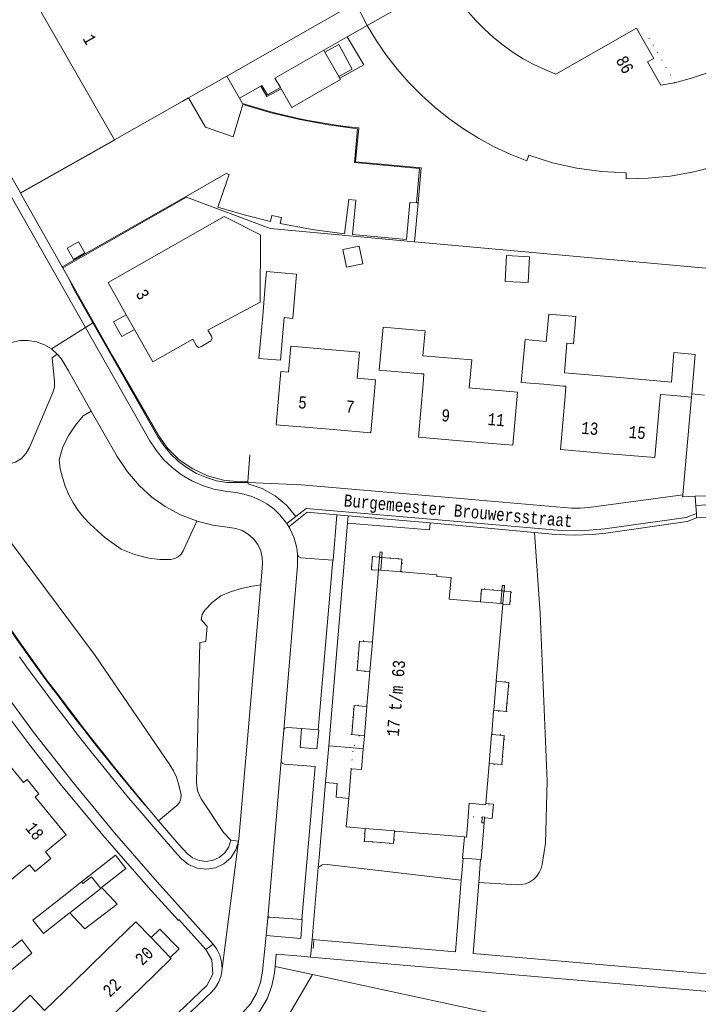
# Model space of a CAD drawing. Header units: metres. Extents: x 196790 to 198335, y 354523 to 356036.
# Tile 86 of 108: x 197660 to 197760, y 355250 to 355395. Entities that reach past the tile are written whole.
import ezdxf

# ---------------------------------------------------------------- set-up
doc = ezdxf.new("R2010")
doc.units = ezdxf.units.M
for name, pattern in [('DGN Style 1', [1.160006, 0.00193, -1.158076]), ('DGN Style 2', [186.027128, 111.616277, -74.410851]), ('DGN Style 3', [260.437979, 186.027128, -74.410851])]:
    doc.linetypes.add(name, pattern=pattern)
for name, color, linetype, lineweight in [('afdak', 252, 'DGN Style 2', 18), ('bij- of bedrijfsgebouw', 252, 'Continuous', 18), ('cultuurscheiding', 252, 'Continuous', 18), ('heg of haag', 252, 'Continuous', 18), ('hoofdgebouw', 252, 'Continuous', 18), ('huisnummer BAG', 252, 'Continuous', 18), ('kant betonverharding', 252, 'Continuous', 18), ('kant klinkerverharding', 252, 'Continuous', 18), ('kant muur (extern)', 252, 'Continuous', 18), ('kant tegelverharding', 252, 'Continuous', 18), ('molgoot', 252, 'DGN Style 3', 18), ('overig WOZ', 252, 'DGN Style 1', 18), ('raster', 252, 'Continuous', 18), ('straatnaam', 252, 'Continuous', 18), ('tuinhuis', 252, 'DGN Style 2', 18), ('vlakafsluiter grijs', 252, 'DGN Style 2', 18), ('vlakafsluiter groen', 252, 'DGN Style 2', 18)]:
    doc.layers.add(name, color=color, linetype=linetype, lineweight=lineweight)
doc.styles.add('Style-Courier New', font='cour.ttf')

msp = doc.modelspace()

# ---------------------------------------------------------------- linework, layer by layer
at = {"layer": 'afdak'}
for p, q in [((197711.504, 355394.272), (197709.795, 355397.616)), ((197711.504, 355394.272), (197711.532, 355394.288)), ((197668.919, 355262.127), (197667.682, 355263.457))]:
    msp.add_line(p, q, dxfattribs=at)
at = {"layer": 'afdak', "flags": 128}
for points in [[(197705.283, 355390.361), (197707.315, 355391.476), (197709.305, 355387.845), (197707.325, 355386.76)], [(197677.216, 355349.456), (197675.341, 355348.403), (197674.127, 355350.565), (197676.002, 355351.618)], [(197669.399, 355268.004), (197674.397, 355271.953), (197675.947, 355269.991), (197672.364, 355267.16), (197673.632, 355265.848)], [(197673.632, 355265.848), (197674.645, 355264.734), (197669.888, 355261.059), (197668.919, 355262.127)], [(197682.488, 355256.84), (197683.804, 355258.112), (197680.961, 355261.052), (197679.646, 355259.781)], [(197657.165, 355246.847), (197661.85, 355251.276), (197663.932, 355249.049)]]:
    msp.add_lwpolyline(points, dxfattribs=at)
at = {"layer": 'bij- of bedrijfsgebouw'}
for p, q in [((197705.283, 355390.361), (197705.122, 355390.645)), ((197707.325, 355386.76), (197705.283, 355390.361)), ((197707.47, 355386.504), (197707.325, 355386.76)), ((197698.715, 355385.149), (197698.822, 355384.961)), ((197696.111, 355351.476), (197696.498, 355355.94)), ((197666.538, 355265.743), (197669.399, 355268.004)), ((197669.399, 355268.004), (197669.601, 355267.749)), ((197667.682, 355263.457), (197667.322, 355263.177)), ((197668.113, 355263.792), (197667.682, 355263.457))]:
    msp.add_line(p, q, dxfattribs=at)
at = {"layer": 'bij- of bedrijfsgebouw', "flags": 128}
for points in [[(197705.122, 355390.645), (197697.924, 355386.536), (197698.715, 355385.149)], [(197698.822, 355384.961), (197700.394, 355382.203), (197707.584, 355386.302), (197707.47, 355386.504)], [(197699.259, 355351.203), (197700.537, 355351.092), (197701.103, 355357.617), (197696.677, 355358.001), (197696.498, 355355.94)], [(197699.259, 355351.203), (197698.713, 355344.907), (197695.565, 355345.18), (197696.111, 355351.476)], [(197716.693, 355343.179), (197713.304, 355343.473), (197713.851, 355349.775), (197717.215, 355349.483)], [(197737.535, 355341.372), (197734.235, 355341.658), (197734.782, 355347.959), (197737.922, 355347.687)], [(197669.601, 355267.749), (197670.862, 355268.748), (197672.271, 355267.029), (197668.113, 355263.792)], [(197666.538, 355265.743), (197662.227, 355262.338), (197663.777, 355260.376), (197667.322, 355263.177)], [(197657.527, 355256.985), (197660.618, 355259.48), (197662.101, 355257.484), (197659.09, 355255.049)]]:
    msp.add_lwpolyline(points, dxfattribs=at)
at = {"layer": 'cultuurscheiding', "flags": 128}
for points in [[(197644.768, 355332.035), (197645.71, 355331.267), (197648.161, 355329.707), (197649.288, 355329.123), (197650.517, 355328.738), (197651.795, 355328.573), (197653.063, 355328.632), (197654.492, 355328.714), (197655.915, 355328.902), (197657.321, 355329.193), (197658.698, 355329.585), (197659.652, 355329.898), (197660.529, 355330.448), (197661.245, 355331.195), (197661.745, 355332.066), (197665.186, 355340.181), (197665.406, 355340.958), (197665.428, 355341.765), (197665.085, 355345.254), (197665.826, 355345.831)], [(197670.848, 355337.416), (197669.65, 355336.746), (197668.531, 355335.363), (197667.535, 355333.889), (197666.642, 355332.128), (197666.084, 355330.233), (197666.273, 355328.923), (197666.578, 355327.619), (197667, 355326.337), (197667.534, 355325.092), (197668.177, 355323.899), (197668.919, 355322.772), (197669.75, 355321.723), (197670.659, 355320.76), (197672.843, 355318.778), (197675.242, 355317.064), (197677.227, 355316.258), (197679.301, 355315.717), (197680.939, 355315.536), (197682.587, 355315.545), (197683.142, 355315.664), (197683.664, 355315.935), (197684.095, 355316.335), (197684.395, 355316.817), (197686.387, 355321.212)], [(197646.683, 355324.637), (197650.254, 355325.12), (197650.98, 355325.146), (197651.711, 355325.026), (197652.404, 355324.762), (197653.018, 355324.374), (197654.057, 355323.676), (197655.029, 355322.879), (197655.92, 355321.992), (197656.72, 355321.03), (197671.407, 355301.388), (197682.421, 355285.242), (197682.952, 355284.364), (197683.386, 355283.427), (197683.715, 355282.449), (197683.934, 355281.446), (197684.088, 355280.881), (197684.054, 355280.265), (197683.823, 355279.694), (197683.443, 355279.248), (197680.757, 355277.02)], [(197727.953, 355267.891), (197733.616, 355267.579), (197734.223, 355267.598), (197734.848, 355267.73), (197735.459, 355267.984), (197736.021, 355268.355), (197736.502, 355268.826), (197736.879, 355269.37), (197737.14, 355269.953), (197737.287, 355270.542), (197737.793, 355273.734), (197738.046, 355282.832), (197737.037, 355307.612), (197736.185, 355319.523)], [(197695.829, 355311.781), (197694.311, 355311.569), (197692.812, 355311.231), (197691.345, 355310.767), (197689.928, 355310.185), (197688.684, 355309.203), (197687.586, 355308.06), (197687.207, 355307.417), (197687.039, 355306.69), (197687.911, 355305.642), (197687.716, 355303.471), (197686.826, 355303.301), (197686.339, 355282.682), (197686.502, 355281.415), (197687.037, 355280.255), (197690.314, 355275.288), (197691.406, 355274.133)], [(197725.385, 355268.27), (197705.603, 355270.58), (197704.902, 355270.502), (197704.306, 355270.126)]]:
    msp.add_lwpolyline(points, dxfattribs=at)
at = {"layer": 'heg of haag'}
msp.add_line((197660.388, 355369.591), (197674.254, 355377.397), dxfattribs=at)
at = {"layer": 'heg of haag', "flags": 128}
msp.add_lwpolyline([(197679.23, 355278.803), (197676.657, 355281.929), (197674.11, 355285.076), (197672.683, 355286.866), (197671.265, 355288.663), (197669.856, 355290.467), (197668.457, 355292.279), (197665.646, 355295.962), (197664.256, 355297.817), (197662.889, 355299.687), (197661.441, 355301.713), (197660.014, 355303.754), (197658.605, 355305.807), (197657.213, 355307.872), (197655.773, 355310.05), (197654.354, 355312.241), (197652.953, 355314.444), (197651.565, 355316.655), (197650.376, 355318.579), (197649.201, 355320.512), (197648.039, 355322.454), (197646.89, 355324.402)], dxfattribs=at)
at = {"layer": 'hoofdgebouw'}
for p, q in [((197709.795, 355397.616), (197690.831, 355386.828)), ((197663.279, 355396.61), (197674.254, 355377.397)), ((197685.183, 355383.614), (197690.831, 355386.828)), ((197754.808, 355385.474), (197756.84, 355385.846)), ((197684.221, 355383.067), (197685.183, 355383.614)), ((197674.254, 355377.397), (197684.221, 355383.067)), ((197676.002, 355351.618), (197677.216, 355349.456)), ((197740.969, 355347.423), (197740.591, 355343.066)), ((197719.511, 355342.935), (197716.693, 355343.179)), ((197748.211, 355342.405), (197740.591, 355343.066)), ((197740.422, 355341.121), (197737.535, 355341.372)), ((197756.356, 355341.698), (197748.211, 355342.405)), ((197727.001, 355340.799), (197726.562, 355340.837)), ((197759.341, 355339.48), (197756.188, 355339.754)), ((197759.382, 355339.954), (197759.341, 355339.48)), ((197713.177, 355313.959), (197712.285, 355303.459)), ((197713.181, 355314.002), (197713.177, 355313.959)), ((197713.526, 355313.973), (197713.181, 355314.002)), ((197716.455, 355313.724), (197713.526, 355313.973)), ((197716.605, 355313.711), (197716.455, 355313.724)), ((197721.787, 355313.271), (197716.605, 355313.711)), ((197728.217, 355309.309), (197728.151, 355309.315)), ((197731.207, 355309.062), (197728.217, 355309.309)), ((197731.519, 355309.036), (197731.207, 355309.062)), ((197731.514, 355308.974), (197731.519, 355309.036)), ((197730.542, 355297.669), (197731.514, 355308.974)), ((197712.276, 355303.353), (197711.907, 355299.019)), ((197712.285, 355303.459), (197712.276, 355303.353)), ((197711.903, 355298.975), (197711.478, 355293.963)), ((197711.907, 355299.019), (197711.903, 355298.975)), ((197730.167, 355293.303), (197730.536, 355297.597)), ((197730.536, 355297.597), (197730.542, 355297.669)), ((197711.471, 355293.883), (197711.103, 355289.553)), ((197711.478, 355293.963), (197711.471, 355293.883)), ((197729.872, 355289.857), (197730.157, 355293.185)), ((197730.157, 355293.185), (197730.167, 355293.303)), ((197711.097, 355289.479), (197710.971, 355288.004)), ((197711.103, 355289.553), (197711.097, 355289.479)), ((197729.494, 355285.471), (197729.861, 355289.735)), ((197729.861, 355289.735), (197729.872, 355289.857)), ((197710.971, 355288.004), (197710.94, 355287.637)), ((197708.789, 355280.302), (197709.163, 355284.686)), ((197728.987, 355279.564), (197729.486, 355285.374)), ((197729.486, 355285.374), (197729.494, 355285.471)), ((197728.971, 355279.383), (197728.987, 355279.564)), ((197726.404, 355277.657), (197726.337, 355276.883)), ((197711.156, 355275.885), (197711.235, 355275.878)), ((197711.235, 355275.878), (197715.544, 355275.511)), ((197715.544, 355275.511), (197715.64, 355275.503)), ((197715.64, 355275.503), (197725.849, 355274.633)), ((197658.305, 355267.736), (197661.306, 355270.18)), ((197682.488, 355256.84), (197679.646, 355259.781)), ((197672.957, 355257.789), (197668.302, 355253.281)), ((197668.302, 355253.281), (197663.932, 355249.049)), ((197673.447, 355247.791), (197678.08, 355252.285))]:
    msp.add_line(p, q, dxfattribs=at)
at = {"layer": 'hoofdgebouw', "flags": 128}
for points in [[(197721.372, 355404.212), (197723.483, 355400.532), (197725.344, 355397.666), (197726.392, 355396.316), (197727.518, 355395.029), (197728.792, 355393.732), (197730.137, 355392.51), (197731.551, 355391.368), (197733.032, 355390.314), (197734.534, 355389.375), (197736.09, 355388.527), (197737.693, 355387.772), (197739.338, 355387.112), (197751.229, 355393.894), (197752.32, 355391.961)], [(197711.532, 355394.288), (197718.165, 355398.066), (197716.349, 355401.345)], [(197711.532, 355394.288), (197712.889, 355392.033), (197714.377, 355389.863), (197715.992, 355387.785), (197717.726, 355385.805), (197719.566, 355383.939), (197721.514, 355382.185), (197723.562, 355380.55), (197725.703, 355379.039), (197727.931, 355377.657), (197730.237, 355376.409), (197732.613, 355375.3), (197735.051, 355374.334), (197735.369, 355375.171), (197738.843, 355374.05), (197742.415, 355373.237), (197746.045, 355372.741), (197749.691, 355372.567), (197749.672, 355371.671), (197752.935, 355371.756), (197756.183, 355372.081), (197756.777, 355372.167)], [(197752.32, 355391.961), (197753.752, 355389.425), (197752.845, 355388.91), (197754.808, 355385.474)], [(197756.84, 355385.846), (197759.343, 355386.501), (197761.539, 355387.271), (197763.669, 355388.209), (197765.807, 355389.359), (197767.848, 355390.672), (197770.154, 355392.446)], [(197784.213, 355387.543), (197782.008, 355385.127), (197779.633, 355382.876), (197777.102, 355380.804), (197774.428, 355378.92), (197771.619, 355377.231), (197768.696, 355375.747), (197765.673, 355374.481), (197762.563, 355373.444), (197759.692, 355372.708), (197756.777, 355372.167)], [(197677.216, 355349.456), (197679.894, 355344.688), (197685.816, 355348.05), (197686.371, 355347.034), (197686.633, 355346.816), (197686.969, 355346.878), (197688.467, 355347.778), (197688.652, 355348.11), (197688.573, 355348.482), (197688.031, 355349.33), (197695.755, 355353.469), (197695.764, 355363.412), (197690.45, 355366.097), (197673.313, 355356.405), (197676.002, 355351.618)], [(197740.969, 355347.423), (197741.912, 355347.341), (197742.262, 355351.382), (197738.272, 355351.728), (197737.922, 355347.687)], [(197717.215, 355349.483), (197720.057, 355349.236), (197719.741, 355345.591)], [(197706.338, 355346.444), (197700.245, 355346.976), (197699.911, 355343.146)], [(197710.033, 355342.263), (197710.367, 355346.093), (197706.338, 355346.444)], [(197719.741, 355345.591), (197726.919, 355344.972), (197726.562, 355340.837)], [(197756.356, 355341.698), (197756.734, 355346.055), (197759.887, 355345.782), (197759.382, 355339.954)], [(197699.911, 355343.146), (197698.8, 355343.243), (197698.116, 355335.413), (197705.36, 355334.781)], [(197719.746, 355341.425), (197719.874, 355342.904), (197719.511, 355342.935)], [(197705.36, 355334.781), (197712.063, 355334.196), (197712.747, 355342.026), (197710.033, 355342.263)], [(197719.746, 355341.425), (197719.065, 355333.595), (197726.348, 355332.961)], [(197740.682, 355339.605), (197740.811, 355341.087), (197740.422, 355341.121)], [(197726.348, 355332.961), (197732.994, 355332.383), (197733.676, 355340.223), (197727.001, 355340.799)], [(197740.682, 355339.605), (197740.007, 355331.764), (197747.242, 355331.14)], [(197756.188, 355339.754), (197754.732, 355339.872), (197754.604, 355338.395)], [(197747.242, 355331.14), (197753.93, 355330.564), (197754.604, 355338.395)], [(197723.871, 355312.87), (197721.768, 355313.037), (197721.787, 355313.271)], [(197728.151, 355309.315), (197723.619, 355309.69), (197723.871, 355312.87)], [(197709.163, 355284.686), (197710.678, 355284.557), (197710.94, 355287.637)], [(197663.16, 355279.804), (197662.588, 355280.508), (197663.091, 355280.972), (197661.374, 355283.094), (197660.838, 355282.674), (197658.702, 355285.297), (197648.423, 355276.879)], [(197708.789, 355280.302), (197708.432, 355276.117), (197711.156, 355275.885)], [(197664.07, 355272.44), (197667.127, 355274.925), (197663.16, 355279.804)], [(197728.971, 355279.383), (197726.57, 355279.589), (197726.404, 355277.657)], [(197725.849, 355274.633), (197726.152, 355274.607), (197726.337, 355276.883)], [(197664.07, 355272.44), (197664.883, 355271.439), (197662.555, 355269.546), (197661.748, 355270.54), (197661.306, 355270.18)], [(197679.646, 355259.781), (197677.406, 355262.098), (197672.957, 355257.789)], [(197678.08, 355252.285), (197682.627, 355256.696), (197682.488, 355256.84)]]:
    msp.add_lwpolyline(points, dxfattribs=at)
at = {"layer": 'kant betonverharding'}
msp.add_line((197728.807, 355277.462), (197729.932, 355277.361), dxfattribs=at)
at = {"layer": 'kant betonverharding', "flags": 128}
msp.add_lwpolyline([(197729.932, 355277.361), (197729.942, 355277.36), (197730.134, 355279.443), (197728.987, 355279.564)], dxfattribs=at)
at = {"layer": 'kant klinkerverharding'}
for p, q in [((197644.797, 355394.064), (197669.986, 355349.765)), ((197666.568, 355358.711), (197684.734, 355369.038)), ((197664.969, 355346.577), (197665.826, 355345.831)), ((197759.87, 355324.874), (197759.965, 355323.445)), ((197707.044, 355322.146), (197708.715, 355322.001)), ((197760.04, 355322.325), (197759.965, 355323.445)), ((197760.082, 355321.695), (197760.04, 355322.325)), ((197699.692, 355320.846), (197699.98, 355320.372)), ((197708.715, 355322.001), (197720.781, 355320.952)), ((197720.781, 355320.952), (197736.185, 355319.523)), ((197704.304, 355290.398), (197706.428, 355315.418)), ((197698.823, 355285.867), (197699.205, 355290.38)), ((197704.304, 355290.398), (197701.847, 355290.596)), ((197696.859, 355262.655), (197698.823, 355285.867)), ((197696.615, 355260.106), (197696.859, 355262.655))]:
    msp.add_line(p, q, dxfattribs=at)
at = {"layer": 'kant klinkerverharding', "flags": 128}
for points in [[(197718.767, 355368.129), (197719.204, 355373.184), (197709.621, 355374.08), (197710.111, 355379.043), (197705.822, 355379.608), (197701.564, 355380.398), (197697.352, 355381.41), (197693.205, 355382.64), (197691.735, 355377.88), (197687.7, 355379.292), (197685.183, 355383.614)], [(197674.254, 355377.397), (197674.259, 355377.388), (197660.415, 355369.544)], [(197684.734, 355369.038), (197690.705, 355372.432), (197691.173, 355372.289), (197689.516, 355367.478), (197693.36, 355366.343), (197697.248, 355365.367), (197697.468, 355366.248), (197698.89, 355365.944), (197698.708, 355365.065), (197703.407, 355364.18), (197708.148, 355363.564), (197708.788, 355368.612), (197709.835, 355368.526), (197709.358, 355363.448), (197717.311, 355362.701), (197717.801, 355368.178), (197718.767, 355368.129)], [(197667.297, 355361.446), (197668.237, 355359.795), (197669.889, 355360.739), (197668.947, 355362.369), (197667.297, 355361.446)], [(197669.986, 355349.765), (197679.487, 355333.057), (197680.403, 355331.639), (197681.495, 355330.308), (197682.75, 355329.095), (197684.148, 355328.029), (197685.661, 355327.135), (197687.257, 355326.428), (197688.902, 355325.917), (197690.56, 355325.602), (197692.141, 355325.393), (197693.35, 355325.186), (197694.526, 355324.84), (197695.654, 355324.358), (197696.717, 355323.746), (197697.73, 355322.997), (197698.656, 355322.142), (197699.692, 355320.846)], [(197657.015, 355346.482), (197657.973, 355347.094), (197659.076, 355347.551), (197660.286, 355347.808), (197661.545, 355347.835), (197662.786, 355347.623), (197663.944, 355347.191), (197664.969, 355346.577)], [(197670.848, 355337.416), (197667.464, 355343.36), (197666.845, 355344.463), (197666.38, 355345.18), (197665.826, 355345.831)], [(197670.848, 355337.416), (197674.657, 355330.727), (197676.156, 355328.459), (197677.929, 355326.399), (197679.747, 355324.746), (197681.754, 355323.33), (197683.989, 355322.14), (197686.35, 355321.224), (197686.387, 355321.212)], [(197693.972, 355326.872), (197701.771, 355326.555), (197721.286, 355324.885), (197741.623, 355323.124), (197742.899, 355323.084), (197744.172, 355323.185), (197758.049, 355325.052)], [(197758.049, 355325.052), (197758.013, 355324.772), (197759.87, 355324.874)], [(197699.98, 355320.372), (197702.682, 355322.525), (197707.044, 355322.146)], [(197686.387, 355321.212), (197688.767, 355320.591), (197691.24, 355320.24), (197692.162, 355320.114), (197693.096, 355319.8), (197693.987, 355319.287), (197694.771, 355318.591), (197695.395, 355317.748), (197695.827, 355316.816), (197696.057, 355315.857), (197696.101, 355314.928), (197695.829, 355311.781)], [(197760.082, 355321.695), (197760.083, 355321.673), (197758.693, 355321.135), (197746.682, 355319.43), (197745.719, 355319.308), (197744.751, 355319.215), (197742.047, 355319.109), (197739.344, 355319.23), (197736.185, 355319.523)], [(197701.259, 355316.237), (197701.182, 355316.889), (197701.078, 355317.457), (197700.691, 355318.811), (197700.127, 355320.101), (197699.98, 355320.372)], [(197699.205, 355290.38), (197701.258, 355314.652), (197701.259, 355316.237)], [(197706.428, 355315.418), (197701.736, 355315.805), (197701.422, 355315.938), (197701.259, 355316.237)], [(197695.829, 355311.781), (197692.595, 355274.367), (197692.551, 355274.008)], [(197692.551, 355274.008), (197692.162, 355272.733), (197691.409, 355271.568), (197690.362, 355270.66), (197689.153, 355270.097), (197687.838, 355269.879), (197686.46, 355270.037), (197685.181, 355270.572), (197684.14, 355271.405), (197683.479, 355272.1), (197680.251, 355275.829), (197678.289, 355278.116), (197676.346, 355280.419), (197674.423, 355282.739), (197672.52, 355285.076), (197670.639, 355287.427), (197668.778, 355289.794), (197666.938, 355292.176), (197665.118, 355294.575), (197663.478, 355296.773), (197661.854, 355298.983), (197660.252, 355301.21)], [(197657.005, 355297.247), (197662.47, 355289.866), (197668.149, 355282.648), (197674.261, 355275.255), (197680.566, 355268.025), (197688.829, 355258.803)], [(197701.847, 355290.596), (197699.745, 355290.765), (197699.398, 355290.681), (197699.205, 355290.38)], [(197701.901, 355262.435), (197703.841, 355284.995), (197699.303, 355285.352), (197698.958, 355285.512), (197698.823, 355285.867)], [(197701.901, 355262.435), (197697.202, 355262.823), (197697.007, 355262.786), (197696.859, 355262.655)], [(197696.615, 355260.106), (197696.102, 355254.822), (197695.79, 355253.146), (197695.181, 355251.526), (197694.295, 355250.038), (197693.181, 355248.748), (197690.2, 355245.852), (197689.646, 355245.234), (197689.17, 355244.524), (197688.793, 355243.736), (197688.532, 355242.892)], [(197688.829, 355258.803), (197689.374, 355258.072), (197689.798, 355257.206), (197690.058, 355256.238), (197690.121, 355255.217)], [(197690.121, 355255.217), (197689.979, 355254.204), (197689.646, 355253.258), (197689.156, 355252.428), (197688.556, 355251.741), (197683.518, 355246.922)]]:
    msp.add_lwpolyline(points, dxfattribs=at)
at = {"layer": 'kant muur (extern)'}
for p, q in [((197713.181, 355314.002), (197713.338, 355315.854)), ((197713.338, 355315.854), (197713.34, 355315.877)), ((197713.674, 355315.827), (197713.338, 355315.854)), ((197713.34, 355315.877), (197713.344, 355315.925)), ((197713.526, 355313.973), (197713.674, 355315.827)), ((197713.68, 355315.897), (197713.674, 355315.827)), ((197731.207, 355309.062), (197731.363, 355310.895)), ((197731.363, 355310.895), (197731.365, 355310.916)), ((197731.677, 355310.868), (197731.363, 355310.895)), ((197731.365, 355310.916), (197731.371, 355310.985)), ((197731.519, 355309.036), (197731.677, 355310.868)), ((197731.685, 355310.959), (197731.677, 355310.868)), ((197728.74, 355276.686), (197728.806, 355277.45)), ((197728.806, 355277.45), (197728.807, 355277.462)), ((197728.219, 355271.304), (197725.641, 355271.497))]:
    msp.add_line(p, q, dxfattribs=at)
at = {"layer": 'kant muur (extern)', "flags": 128}
for points in [[(197698.715, 355385.149), (197696.808, 355384.068), (197695.996, 355385.439), (197695.825, 355385.34)], [(197695.825, 355385.34), (197696.728, 355383.784), (197698.822, 355384.961)], [(197713.344, 355315.925), (197713.407, 355316.663), (197713.738, 355316.633), (197713.68, 355315.897)], [(197731.371, 355310.985), (197731.434, 355311.725), (197731.748, 355311.7), (197731.685, 355310.959)], [(197728.487, 355277.477), (197728.422, 355276.713), (197728.74, 355276.686)], [(197728.807, 355277.462), (197728.815, 355277.553), (197728.496, 355277.58), (197728.487, 355277.477)], [(197728.74, 355276.686), (197728.309, 355271.297), (197728.219, 355271.304)], [(197725.641, 355271.497), (197725.589, 355271.501), (197725.849, 355274.633)]]:
    msp.add_lwpolyline(points, dxfattribs=at)
at = {"layer": 'kant tegelverharding'}
for p, q in [((197643.51, 355399.302), (197660.388, 355369.591)), ((197660.388, 355369.591), (197660.415, 355369.544)), ((197660.415, 355369.544), (197666.568, 355358.711)), ((197666.568, 355358.711), (197666.649, 355358.569)), ((197701.02, 355321.89), (197699.692, 355320.846)), ((197708.623, 355320.914), (197705.86, 355288.086)), ((197708.715, 355322.001), (197708.623, 355320.914)), ((197705.86, 355288.086), (197709.426, 355287.771)), ((197709.426, 355287.771), (197710.94, 355287.637)), ((197705.375, 355282.672), (197704.432, 355271.609)), ((197680.757, 355277.02), (197679.23, 355278.803)), ((197704.432, 355271.609), (197704.306, 355270.126)), ((197725.465, 355269.273), (197725.641, 355271.497)), ((197727.953, 355267.891), (197728.219, 355271.304)), ((197704.306, 355270.126), (197703.402, 355259.508)), ((197725.385, 355268.27), (197725.465, 355269.273)), ((197777.133, 355250.513), (197703.182, 355256.92))]:
    msp.add_line(p, q, dxfattribs=at)
at = {"layer": 'kant tegelverharding', "flags": 128}
for points in [[(197666.649, 355358.569), (197667.577, 355356.86), (197668.264, 355355.379), (197671.07, 355350.454)], [(197671.07, 355350.454), (197680.667, 355333.615), (197681.512, 355332.324), (197682.519, 355331.114), (197683.676, 355330.013), (197684.961, 355329.049), (197686.352, 355328.243), (197687.817, 355327.609), (197689.324, 355327.156), (197690.843, 355326.883), (197693.972, 355326.872)], [(197701.02, 355321.89), (197699.627, 355323.533), (197697.937, 355324.925), (197696.027, 355325.993), (197693.99, 355326.694), (197693.972, 355326.872)], [(197679.23, 355278.803), (197678.366, 355279.819), (197676.708, 355281.795), (197675.065, 355283.784), (197673.439, 355285.786), (197671.571, 355288.124), (197669.721, 355290.476), (197667.891, 355292.843), (197666.082, 355295.227), (197664.442, 355297.423), (197662.817, 355299.631), (197659.644, 355304.102), (197656.624, 355308.64), (197653.685, 355313.231), (197652.215, 355315.553), (197650.758, 355317.882), (197649.314, 355320.22), (197647.883, 355322.566), (197646.683, 355324.637)], [(197811, 355320.921), (197763.6, 355324.861), (197761.735, 355324.942), (197759.87, 355324.874)], [(197824.26, 355318.435), (197762.548, 355323.549), (197761.253, 355323.577), (197759.965, 355323.445)], [(197706.428, 355315.418), (197706.503, 355315.416), (197707.044, 355322.146)], [(197708.623, 355320.914), (197720.693, 355319.898), (197720.781, 355320.952)], [(197793.104, 355319.213), (197763.074, 355321.736), (197761.577, 355321.789), (197760.082, 355321.695)], [(197712.143, 355314.09), (197712.319, 355315.971), (197713.34, 355315.877)], [(197713.674, 355315.827), (197716.613, 355315.576), (197716.455, 355313.724)], [(197713.177, 355313.959), (197712.138, 355314.033), (197712.143, 355314.09)], [(197731.365, 355310.916), (197728.37, 355311.163), (197728.217, 355309.309)], [(197732.544, 355308.948), (197732.686, 355310.822), (197731.677, 355310.868)], [(197731.514, 355308.974), (197732.542, 355308.927), (197732.544, 355308.948)], [(197711.907, 355299.019), (197710.061, 355299.185), (197710.388, 355303.507), (197712.276, 355303.353)], [(197730.167, 355293.303), (197732.013, 355293.106), (197732.408, 355297.412), (197730.536, 355297.597)], [(197657.637, 355293.677), (197661.765, 355288.151), (197666.031, 355282.731), (197672.524, 355274.887), (197679.236, 355267.229), (197683.677, 355262.329), (197683.757, 355262.439), (197687.704, 355258.018)], [(197711.103, 355289.553), (197709.241, 355289.724), (197709.61, 355294.005), (197711.471, 355293.883)], [(197701.847, 355290.596), (197701.619, 355287.83), (197704.116, 355287.634), (197704.374, 355290.378), (197704.304, 355290.398)], [(197729.494, 355285.471), (197731.37, 355285.303), (197731.708, 355289.585), (197729.861, 355289.735)], [(197708.789, 355280.302), (197706.942, 355280.502), (197707.09, 355282.521), (197705.375, 355282.672)], [(197680.757, 355277.02), (197683.749, 355273.524), (197684.982, 355272.187), (197685.775, 355271.556), (197686.746, 355271.149), (197687.791, 355271.027), (197688.792, 355271.188), (197689.713, 355271.609), (197690.515, 355272.291), (197691.097, 355273.168), (197691.406, 355274.133)], [(197715.544, 355275.511), (197715.376, 355273.653), (197711.103, 355274.026), (197711.235, 355275.878)], [(197692.551, 355274.008), (197691.408, 355274.147), (197691.406, 355274.133)], [(197703.402, 355259.508), (197724.543, 355257.674), (197725.385, 355268.27)], [(197777.351, 355253.087), (197727.139, 355257.46), (197727.953, 355267.891)], [(197696.615, 355260.106), (197701.709, 355259.663), (197701.952, 355262.426), (197701.901, 355262.435)], [(197687.704, 355258.018), (197688.627, 355256.498), (197688.783, 355254.399), (197687.861, 355252.742), (197682.5, 355247.595)], [(197703.182, 355256.92), (197701.792, 355257.04), (197698.11, 355257.351), (197697.93, 355255.517)], [(197697.93, 355255.517), (197697.84, 355254.597), (197697.478, 355252.657), (197696.773, 355250.782), (197695.749, 355249.059), (197694.46, 355247.565), (197691.348, 355244.535), (197690.637, 355243.611), (197690.203, 355242.473)]]:
    msp.add_lwpolyline(points, dxfattribs=at)
at = {"layer": 'molgoot', "flags": 128}
msp.add_lwpolyline([(197701.02, 355321.89), (197702.511, 355323.063), (197720.858, 355321.464), (197739.554, 355319.865), (197743.05, 355319.76), (197746.536, 355320.051), (197758.539, 355321.743), (197760.04, 355322.325)], dxfattribs=at)
at = {"layer": 'overig WOZ'}
for p, q in [((197712.143, 355314.09), (197713.181, 355314.002)), ((197732.544, 355308.948), (197731.519, 355309.036)), ((197709.163, 355284.686), (197709.426, 355287.771)), ((197728.487, 355277.477), (197726.404, 355277.657)), ((197728.74, 355276.686), (197728.806, 355277.45))]:
    msp.add_line(p, q, dxfattribs=at)
at = {"layer": 'overig WOZ', "flags": 128}
for points in [[(197756.84, 355385.846), (197753.13, 355392.418), (197752.32, 355391.961)], [(197713.344, 355315.925), (197713.407, 355316.663), (197713.738, 355316.633), (197713.68, 355315.897)], [(197713.344, 355315.925), (197712.248, 355316.019), (197712.085, 355314.095), (197712.143, 355314.09)], [(197716.605, 355313.711), (197716.769, 355315.634), (197713.68, 355315.897)], [(197731.371, 355310.985), (197728.31, 355311.238), (197728.151, 355309.315)], [(197731.371, 355310.985), (197731.434, 355311.725), (197731.748, 355311.7), (197731.685, 355310.959)], [(197731.685, 355310.959), (197732.781, 355310.868), (197732.615, 355308.942), (197732.544, 355308.948)], [(197712.285, 355303.459), (197710.363, 355303.622), (197709.981, 355299.138), (197711.903, 355298.975)], [(197730.542, 355297.669), (197732.465, 355297.504), (197732.08, 355293.02), (197730.157, 355293.185)], [(197711.478, 355293.963), (197709.555, 355294.126), (197709.174, 355289.643), (197711.097, 355289.479)], [(197729.872, 355289.857), (197731.794, 355289.692), (197731.409, 355285.209), (197729.486, 355285.374)], [(197710.971, 355288.004), (197709.457, 355288.133), (197709.426, 355287.771)], [(197729.932, 355277.361), (197730.097, 355279.287), (197728.971, 355279.383)], [(197728.487, 355277.477), (197728.422, 355276.713), (197728.74, 355276.686)], [(197728.806, 355277.45), (197729.931, 355277.353), (197729.932, 355277.361)], [(197715.64, 355275.503), (197715.476, 355273.58), (197710.993, 355273.962), (197711.156, 355275.885)]]:
    msp.add_lwpolyline(points, dxfattribs=at)
at = {"layer": 'raster'}
for p, q in [((197708.575, 355392.608), (197711.504, 355394.272)), ((197711.504, 355394.272), (197711.532, 355394.288)), ((197705.122, 355390.645), (197708.575, 355392.608)), ((197692.687, 355383.556), (197690.831, 355386.828)), ((197692.687, 355383.556), (197695.825, 355385.34)), ((197684.889, 355368.979), (197666.649, 355358.569)), ((197718.479, 355362.398), (197719.006, 355368.117)), ((197759.382, 355339.954), (197761.266, 355339.793)), ((197703.571, 355258.202), (197703.67, 355259.356)), ((197693.364, 355237.166), (197703.459, 355254.341))]:
    msp.add_line(p, q, dxfattribs=at)
at = {"layer": 'raster', "flags": 128}
for points in [[(197781.137, 355402.922), (197785.3, 355405.173), (197787.677, 355400.704), (197789.815, 355401.803), (197796.688, 355396.676), (197794.458, 355393.481), (197767.955, 355357.898), (197718.479, 355362.398)], [(197708.575, 355392.608), (197711.005, 355388.493), (197707.47, 355386.504)], [(197710.277, 355379.164), (197708.739, 355379.338), (197707.26, 355379.533), (197705.784, 355379.754), (197704.312, 355380.001), (197702.836, 355380.276), (197701.365, 355380.578), (197699.9, 355380.905), (197698.44, 355381.258), (197697.101, 355381.606), (197695.768, 355381.978), (197694.442, 355382.373), (197693.122, 355382.789), (197692.687, 355383.556)], [(197719.006, 355368.117), (197719.481, 355373.272), (197709.778, 355374.187), (197710.277, 355379.164)], [(197718.479, 355362.398), (197697.204, 355364.333), (197684.889, 355368.979)], [(197666.649, 355358.569), (197673.954, 355345.577), (197680.704, 355333.915), (197682.084, 355331.935), (197683.808, 355330.25), (197685.828, 355328.926), (197687.992, 355327.856), (197690.315, 355327.238), (197692.698, 355326.971), (197693.918, 355326.973), (197694.208, 355330.995)], [(197703.459, 355254.341), (197770.722, 355239.817), (197767.992, 355206.627)]]:
    msp.add_lwpolyline(points, dxfattribs=at)
at = {"layer": 'tuinhuis'}
for p, q in [((197732.057, 355360.349), (197731.847, 355356.551)), ((197735.45, 355360.161), (197732.057, 355360.349)), ((197735.24, 355356.363), (197735.45, 355360.161)), ((197731.847, 355356.551), (197735.24, 355356.363))]:
    msp.add_line(p, q, dxfattribs=at)
at = {"layer": 'tuinhuis', "flags": 128}
msp.add_lwpolyline([(197707.915, 355361.231), (197710.338, 355361.733), (197710.872, 355359.158), (197708.449, 355358.656), (197707.915, 355361.231)], dxfattribs=at)
at = {"layer": 'vlakafsluiter grijs'}
for p, q in [((197664.969, 355346.577), (197669.986, 355349.765)), ((197669.986, 355349.765), (197671.07, 355350.454)), ((197705.86, 355288.086), (197705.375, 355282.672)), ((197690.121, 355255.217), (197692.551, 355274.008)), ((197687.704, 355258.018), (197688.829, 355258.803)), ((197703.182, 355256.92), (197703.402, 355259.508))]:
    msp.add_line(p, q, dxfattribs=at)
at = {"layer": 'vlakafsluiter groen'}
for p, q in [((197684.734, 355369.038), (197684.889, 355368.979)), ((197719.006, 355368.117), (197718.767, 355368.129)), ((197758.049, 355325.052), (197759.341, 355339.48)), ((197703.459, 355254.341), (197697.93, 355255.517))]:
    msp.add_line(p, q, dxfattribs=at)

# ---------------------------------------------------------------- texts
at = {"layer": 'huisnummer BAG', "style": 'Style-Courier New', "width": 0.694444}
for s, rotation, p in [('1', 299.74488, (197669.522, 355392.345)), ('86', 299.46071, (197748.105, 355389.148)), ('3', 299.61691, (197677.324, 355354.724)), ('5', 354.89376, (197701.282, 355337.847)), ('7', 354.89376, (197708.297, 355337.223)), ('9', 355.24111, (197722.399, 355335.942)), ('11', 355.24111, (197729.211, 355335.378)), ('13', 355.00792, (197743.02, 355334.093)), ('15', 355.00792, (197750.001, 355333.483)), ('17 t/m 63', 85.06501, (197716.173, 355289.39)), ('18', 308.74928, (197661.025, 355275.915)), ('20', 44.0276, (197678.355, 355255.553)), ('22', 44.0276, (197673.596, 355250.903))]:
    msp.add_text(s, height=1.8, rotation=rotation, dxfattribs=at).set_placement(p)
at = {"layer": 'straatnaam', "style": 'Style-Courier New', "width": 0.694444}
msp.add_text('Burgemeester Brouwersstraat', height=1.8, rotation=354.77964, dxfattribs=at).set_placement((197708.013, 355323.368))

doc.saveas('drawing.dxf')
